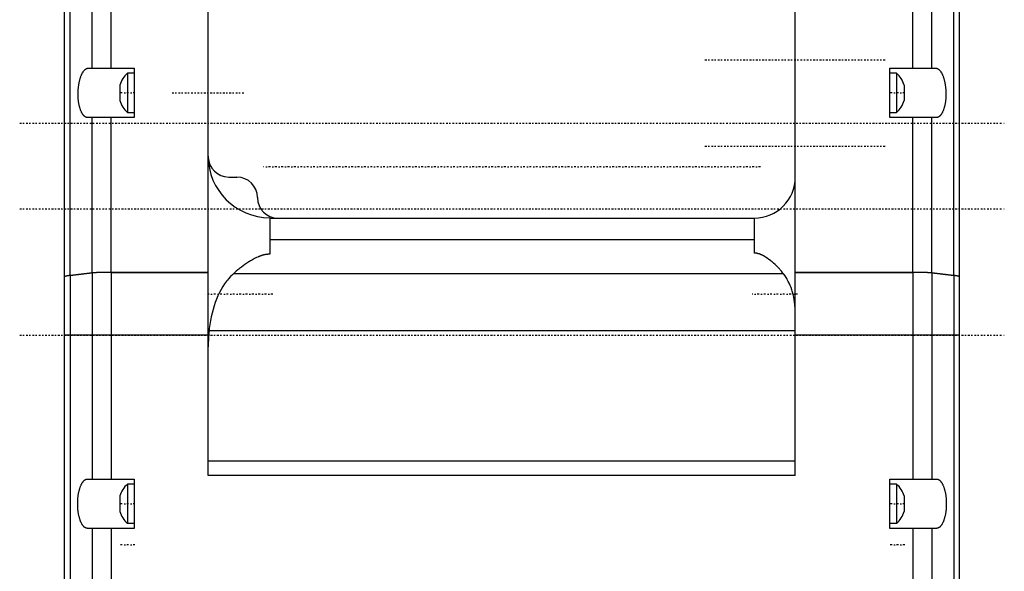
# Model space of a CAD drawing. Extents: x -128 to 128, y -5 to 816.
# Tile 4 of 11: x -120 to 120, y 446 to 580. Entities that reach past the tile are written whole.
import ezdxf

# ---------------------------------------------------------------- set-up
doc = ezdxf.new("R2010")
doc.units = 0
doc.linetypes.add('CENTER', pattern=[1.5, 0.45, -0.5, 0.05, -0.5])
doc.layers.add('AM_0', color=7, linetype='CONTINUOUS')
doc.layers.add('AM_7', color=7, linetype='CENTER')

msp = doc.modelspace()

# ---------------------------------------------------------------- linework, layer by layer
at = {"layer": 'AM_0', "color": 7, "linetype": 'CONTINUOUS'}
for p, q in [((-107.57, 517.55), (-107.57, 680.02)), ((107.57, 517.55), (107.57, 680.02)), ((-109, 289.9), (-109, 672.6)), ((109, 289.9), (109, 672.6)), ((-102.24, 568), (-102.24, 634)), ((-97.6, 568), (-97.6, 634)), ((97.6, 568), (97.6, 634)), ((102.24, 568), (102.24, 634)), ((69, 468.9), (69, 601.14)), ((-74, 468.9), (-74, 590.96)), ((-103.17, 568), (-92, 568)), ((-92, 566.75), (-93.65, 566.75)), ((-93.65, 566.75), (-93.65, 557.25)), ((-92, 568), (-92, 556)), ((92, 556), (92, 568)), ((92, 568), (103.17, 568)), ((93.65, 566.75), (92, 566.75)), ((93.65, 566.75), (93.65, 557.25)), ((-95.5, 563.88), (-95.5, 560.12)), ((95.5, 563.88), (95.5, 560.12)), ((-93.65, 557.25), (-92, 557.25)), ((92, 557.25), (93.65, 557.25)), ((-92, 556), (-103.39, 556)), ((-102.24, 518.16), (-102.24, 556)), ((-97.6, 518.3), (-97.6, 556)), ((103.39, 556), (92, 556)), ((97.6, 518.3), (97.6, 556)), ((102.24, 518.16), (102.24, 556)), ((-69, 541.5), (-67, 541.5)), ((-59, 531.6), (-59, 522.72)), ((-59, 531.5), (59, 531.5)), ((59, 531.5), (59, 522.99)), ((-59, 526.33), (59, 526.33)), ((-107.57, 517.55), (-102.24, 518.16)), ((-102.24, 518.15), (-107.57, 517.54)), ((-102.24, 518.15), (-102.24, 468)), ((-97.6, 518.3), (-74, 518.3)), ((-97.6, 518.3), (-97.6, 468)), ((-74, 518.3), (-97.6, 518.3)), ((-67.76, 518.04), (66.07, 518.04)), ((69, 518.3), (97.6, 518.3)), ((97.6, 518.3), (69, 518.3)), ((97.6, 518.3), (97.6, 468)), ((102.24, 518.16), (107.57, 517.55)), ((102.24, 518.15), (102.24, 468)), ((107.57, 517.54), (102.24, 518.15)), ((-107.57, 517.54), (-107.57, 347.68)), ((107.57, 517.54), (107.57, 347.68)), ((-73.77, 504.16), (69, 504.16)), ((-74, 503), (-109, 503)), ((109, 503), (69, 503)), ((-74, 472.41), (69, 472.41)), ((-103.38, 468), (-92, 468)), ((-92, 468), (-92, 456)), ((69, 468.9), (-74, 468.9)), ((92, 468), (103.38, 468)), ((92, 456), (92, 468)), ((-92, 466.75), (-93.65, 466.75)), ((-93.65, 466.75), (-93.65, 457.25)), ((93.65, 466.75), (92, 466.75)), ((93.65, 466.75), (93.65, 457.25)), ((-95.5, 463.88), (-95.5, 460.12)), ((95.5, 463.88), (95.5, 460.12)), ((-92, 456), (-103.38, 456)), ((-102.24, 456), (-102.24, 360.7)), ((-97.6, 456), (-97.6, 360.7)), ((-93.65, 457.25), (-92, 457.25)), ((92, 457.25), (93.65, 457.25)), ((103.38, 456), (92, 456)), ((97.6, 456), (97.6, 360.7)), ((102.24, 456), (102.24, 360.7))]:
    msp.add_line(p, q, dxfattribs=at)
for points in [[(-97.6, 518.3), (-98.59, 518.3), (-99.53, 518.28), (-100.4, 518.26), (-101.16, 518.23), (-101.79, 518.2), (-102.24, 518.16)], [(102.24, 518.16), (101.79, 518.2), (101.16, 518.23), (100.4, 518.26), (99.53, 518.28), (98.59, 518.3), (97.6, 518.3)], [(-107.57, 517.55), (-108.64, 517.38), (-109, 517.21)], [(109, 517.21), (108.64, 517.38), (107.57, 517.55)]]:
    msp.add_lwpolyline(points, dxfattribs=at)
for points in [[(-103.39, 556, 0), (-103.43, 556, 0), (-103.5, 556.01, 0), (-103.56, 556.02, 0), (-103.6, 556.02, 0), (-103.63, 556.03, 0), (-103.7, 556.05, 0), (-103.77, 556.08, 0), (-103.84, 556.11, 0), (-103.91, 556.14, 0), (-103.97, 556.18, 0), (-104.01, 556.2, 0), (-104.04, 556.23, 0), (-104.11, 556.28, 0), (-104.17, 556.33, 0), (-104.24, 556.39, 0), (-104.3, 556.46, 0), (-104.36, 556.53, 0), (-104.39, 556.56, 0), (-104.42, 556.6, 0), (-104.48, 556.68, 0), (-104.54, 556.76, 0), (-104.57, 556.8, 0), (-104.6, 556.85, 0), (-104.66, 556.94, 0), (-104.72, 557.04, 0), (-104.75, 557.09, 0), (-104.77, 557.14, 0), (-104.83, 557.24, 0), (-104.88, 557.35, 0), (-104.93, 557.46, 0), (-104.98, 557.58, 0), (-105.03, 557.7, 0), (-105.05, 557.76, 0), (-105.08, 557.82, 0), (-105.12, 557.95, 0), (-105.17, 558.08, 0), (-105.21, 558.21, 0), (-105.25, 558.35, 0), (-105.29, 558.49, 0), (-105.31, 558.56, 0), (-105.33, 558.63, 0), (-105.36, 558.78, 0), (-105.39, 558.92, 0), (-105.43, 559.08, 0), (-105.46, 559.23, 0), (-105.49, 559.39, 0), (-105.5, 559.46, 0), (-105.51, 559.54, 0), (-105.54, 559.7, 0), (-105.56, 559.87, 0), (-105.58, 560.03, 0), (-105.6, 560.2, 0), (-105.62, 560.36, 0), (-105.62, 560.45, 0), (-105.63, 560.53, 0), (-105.64, 560.7, 0), (-105.65, 560.87, 0), (-105.66, 561.04, 0), (-105.67, 561.22, 0), (-105.68, 561.39, 0), (-105.68, 561.48, 0), (-105.68, 561.56, 0), (-105.68, 561.74, 0), (-105.68, 561.91, 0), (-105.68, 562, 0), (-105.68, 562.09, 0), (-105.67, 562.26, 0), (-105.66, 562.44, 0), (-105.66, 562.52, 0), (-105.65, 562.61, 0), (-105.64, 562.78, 0), (-105.63, 562.96, 0), (-105.61, 563.13, 0), (-105.6, 563.3, 0), (-105.58, 563.47, 0), (-105.57, 563.55, 0), (-105.56, 563.64, 0), (-105.53, 563.8, 0), (-105.51, 563.97, 0), (-105.48, 564.13, 0), (-105.45, 564.3, 0), (-105.42, 564.46, 0), (-105.41, 564.54, 0), (-105.39, 564.61, 0), (-105.36, 564.77, 0), (-105.32, 564.92, 0), (-105.28, 565.08, 0), (-105.24, 565.22, 0), (-105.2, 565.37, 0), (-105.18, 565.44, 0), (-105.16, 565.51, 0), (-105.12, 565.65, 0), (-105.07, 565.79, 0), (-105.02, 565.92, 0), (-104.97, 566.05, 0), (-104.92, 566.18, 0), (-104.9, 566.24, 0), (-104.87, 566.3, 0), (-104.82, 566.42, 0), (-104.76, 566.54, 0), (-104.71, 566.65, 0), (-104.65, 566.76, 0), (-104.6, 566.86, 0), (-104.57, 566.91, 0), (-104.54, 566.96, 0), (-104.48, 567.06, 0), (-104.42, 567.15, 0), (-104.38, 567.2, 0), (-104.35, 567.24, 0), (-104.29, 567.32, 0), (-104.23, 567.4, 0), (-104.19, 567.44, 0), (-104.16, 567.47, 0), (-104.1, 567.54, 0), (-104.03, 567.61, 0), (-103.96, 567.67, 0), (-103.9, 567.72, 0), (-103.83, 567.77, 0), (-103.8, 567.8, 0), (-103.76, 567.82, 0), (-103.69, 567.86, 0), (-103.62, 567.89, 0), (-103.55, 567.92, 0), (-103.49, 567.95, 0), (-103.42, 567.97, 0), (-103.38, 567.98, 0), (-103.35, 567.98, 0), (-103.28, 567.99, 0), (-103.21, 568, 0), (-103.17, 568, 0)], [(103.17, 568, 0), (103.21, 568, 0), (103.28, 567.99, 0), (103.35, 567.98, 0), (103.38, 567.98, 0), (103.42, 567.97, 0), (103.49, 567.95, 0), (103.55, 567.92, 0), (103.62, 567.89, 0), (103.69, 567.86, 0), (103.76, 567.82, 0), (103.8, 567.8, 0), (103.83, 567.77, 0), (103.9, 567.72, 0), (103.96, 567.67, 0), (104.03, 567.61, 0), (104.1, 567.54, 0), (104.16, 567.47, 0), (104.19, 567.44, 0), (104.23, 567.4, 0), (104.29, 567.32, 0), (104.35, 567.24, 0), (104.38, 567.2, 0), (104.42, 567.15, 0), (104.48, 567.06, 0), (104.54, 566.96, 0), (104.57, 566.91, 0), (104.6, 566.86, 0), (104.65, 566.76, 0), (104.71, 566.65, 0), (104.76, 566.54, 0), (104.82, 566.42, 0), (104.87, 566.3, 0), (104.9, 566.24, 0), (104.92, 566.18, 0), (104.97, 566.05, 0), (105.02, 565.92, 0), (105.07, 565.79, 0), (105.12, 565.65, 0), (105.16, 565.51, 0), (105.18, 565.44, 0), (105.2, 565.37, 0), (105.24, 565.22, 0), (105.28, 565.08, 0), (105.32, 564.92, 0), (105.36, 564.77, 0), (105.39, 564.61, 0), (105.41, 564.54, 0), (105.42, 564.46, 0), (105.45, 564.3, 0), (105.48, 564.13, 0), (105.51, 563.97, 0), (105.53, 563.8, 0), (105.56, 563.64, 0), (105.57, 563.55, 0), (105.58, 563.47, 0), (105.6, 563.3, 0), (105.61, 563.13, 0), (105.63, 562.96, 0), (105.64, 562.78, 0), (105.65, 562.61, 0), (105.66, 562.52, 0), (105.66, 562.44, 0), (105.67, 562.26, 0), (105.68, 562.09, 0), (105.68, 562, 0), (105.68, 561.91, 0), (105.68, 561.74, 0), (105.68, 561.56, 0), (105.68, 561.48, 0), (105.68, 561.39, 0), (105.67, 561.22, 0), (105.66, 561.04, 0), (105.65, 560.87, 0), (105.64, 560.7, 0), (105.63, 560.53, 0), (105.62, 560.45, 0), (105.62, 560.36, 0), (105.6, 560.2, 0), (105.58, 560.03, 0), (105.56, 559.87, 0), (105.54, 559.7, 0), (105.51, 559.54, 0), (105.5, 559.46, 0), (105.49, 559.39, 0), (105.46, 559.23, 0), (105.43, 559.08, 0), (105.39, 558.92, 0), (105.36, 558.78, 0), (105.33, 558.63, 0), (105.31, 558.56, 0), (105.29, 558.49, 0), (105.25, 558.35, 0), (105.21, 558.21, 0), (105.17, 558.08, 0), (105.12, 557.95, 0), (105.08, 557.82, 0), (105.05, 557.76, 0), (105.03, 557.7, 0), (104.98, 557.58, 0), (104.93, 557.46, 0), (104.88, 557.35, 0), (104.83, 557.24, 0), (104.77, 557.14, 0), (104.75, 557.09, 0), (104.72, 557.04, 0), (104.66, 556.94, 0), (104.6, 556.85, 0), (104.57, 556.8, 0), (104.54, 556.76, 0), (104.48, 556.68, 0), (104.42, 556.6, 0), (104.39, 556.56, 0), (104.36, 556.53, 0), (104.3, 556.46, 0), (104.24, 556.39, 0), (104.17, 556.33, 0), (104.11, 556.28, 0), (104.04, 556.23, 0), (104.01, 556.2, 0), (103.97, 556.18, 0), (103.91, 556.14, 0), (103.84, 556.11, 0), (103.77, 556.08, 0), (103.7, 556.05, 0), (103.63, 556.03, 0), (103.6, 556.02, 0), (103.56, 556.02, 0), (103.5, 556.01, 0), (103.43, 556, 0), (103.39, 556, 0)], [(66.07, 518.04, 0), (65.92, 518.22, 0), (65.64, 518.56, 0), (65.35, 518.89, 0), (65.21, 519.05, 0), (65.06, 519.21, 0), (64.75, 519.54, 0), (64.42, 519.87, 0), (64.07, 520.2, 0), (63.71, 520.53, 0), (63.34, 520.85, 0), (63.15, 521.01, 0), (62.96, 521.16, 0), (62.57, 521.47, 0), (62.18, 521.75, 0), (61.77, 522.02, 0), (61.53, 522.17, 0), (61.46, 522.21, 0), (61.39, 522.25, 0), (61.35, 522.27, 0), (61.31, 522.3, 0), (61.24, 522.34, 0), (61.16, 522.38, 0), (61.08, 522.42, 0), (61, 522.46, 0), (60.92, 522.5, 0), (60.88, 522.52, 0), (60.84, 522.54, 0), (60.75, 522.58, 0), (60.67, 522.61, 0), (60.63, 522.63, 0), (60.59, 522.65, 0), (60.5, 522.68, 0), (60.42, 522.72, 0), (60.38, 522.73, 0), (60.33, 522.75, 0), (60.25, 522.78, 0), (60.17, 522.8, 0), (60.08, 522.83, 0), (59.99, 522.85, 0), (59.9, 522.88, 0), (59.86, 522.89, 0), (59.81, 522.9, 0), (59.72, 522.92, 0), (59.62, 522.94, 0), (59.53, 522.95, 0), (59.43, 522.97, 0), (59.33, 522.98, 0), (59.28, 522.98, 0), (59.23, 522.98, 0), (59.14, 522.99, 0), (59.05, 522.99, 0), (59, 522.99, 0)], [(-59, 522.72, 0), (-59.05, 522.72, 0), (-59.15, 522.72, 0), (-59.25, 522.71, 0), (-59.3, 522.71, 0), (-59.36, 522.71, 0), (-59.46, 522.7, 0), (-59.57, 522.69, 0), (-59.67, 522.68, 0), (-59.78, 522.67, 0), (-59.88, 522.65, 0), (-59.94, 522.64, 0), (-59.99, 522.63, 0), (-60.09, 522.62, 0), (-60.2, 522.6, 0), (-60.3, 522.57, 0), (-60.4, 522.55, 0), (-60.5, 522.53, 0), (-60.55, 522.52, 0), (-60.6, 522.5, 0), (-60.69, 522.48, 0), (-60.78, 522.45, 0), (-60.83, 522.44, 0), (-60.88, 522.42, 0), (-60.97, 522.39, 0), (-61.06, 522.36, 0), (-61.11, 522.35, 0), (-61.15, 522.33, 0), (-61.24, 522.3, 0), (-61.34, 522.27, 0), (-61.43, 522.23, 0), (-61.52, 522.2, 0), (-61.62, 522.16, 0), (-61.66, 522.14, 0), (-61.71, 522.12, 0), (-61.8, 522.08, 0), (-61.89, 522.04, 0), (-62.21, 521.9, 0), (-62.73, 521.64, 0), (-63.21, 521.38, 0), (-63.67, 521.12, 0), (-63.9, 520.98, 0), (-64.12, 520.83, 0), (-64.58, 520.53, 0), (-65.03, 520.22, 0), (-65.48, 519.9, 0), (-65.92, 519.57, 0), (-66.35, 519.24, 0), (-66.56, 519.07, 0), (-66.76, 518.9, 0), (-67.17, 518.56, 0), (-67.57, 518.21, 0), (-67.76, 518.04, 0)], [(-97.6, 518.3, 0), (-97.76, 518.3, 0), (-98.09, 518.3, 0), (-98.42, 518.29, 0), (-98.59, 518.29, 0), (-98.75, 518.29, 0), (-99.08, 518.29, 0), (-99.39, 518.28, 0), (-99.68, 518.28, 0), (-99.97, 518.27, 0), (-100.26, 518.26, 0), (-100.41, 518.26, 0), (-100.54, 518.25, 0), (-100.81, 518.24, 0), (-101.05, 518.23, 0), (-101.27, 518.22, 0), (-101.49, 518.21, 0), (-101.69, 518.2, 0), (-101.79, 518.19, 0), (-101.88, 518.19, 0), (-102.04, 518.17, 0), (-102.18, 518.16, 0), (-102.24, 518.15, 0)], [(-67.76, 518.04, 0), (-68.02, 517.8, 0), (-68.54, 517.28, 0), (-69.04, 516.73, 0), (-69.28, 516.44, 0), (-69.52, 516.14, 0), (-69.98, 515.51, 0), (-70.42, 514.85, 0), (-70.84, 514.14, 0), (-71.24, 513.4, 0), (-71.61, 512.62, 0), (-71.79, 512.22, 0), (-71.96, 511.82, 0), (-72.27, 510.99, 0), (-72.56, 510.14, 0), (-72.82, 509.27, 0), (-73.05, 508.38, 0), (-73.26, 507.47, 0), (-73.35, 507.01, 0), (-73.44, 506.55, 0), (-73.59, 505.6, 0), (-73.72, 504.65, 0), (-73.77, 504.16, 0)], [(69, 508.15, 0), (69, 508.48, 0), (68.98, 509.14, 0), (68.94, 509.79, 0), (68.92, 510.11, 0), (68.89, 510.43, 0), (68.81, 511.06, 0), (68.72, 511.68, 0), (68.6, 512.29, 0), (68.47, 512.89, 0), (68.32, 513.47, 0), (68.24, 513.76, 0), (68.15, 514.04, 0), (67.96, 514.6, 0), (67.75, 515.13, 0), (67.53, 515.64, 0), (67.3, 516.12, 0), (67.05, 516.59, 0), (66.92, 516.81, 0), (66.78, 517.03, 0), (66.5, 517.45, 0), (66.21, 517.85, 0), (66.07, 518.04, 0)], [(102.24, 518.15, 0), (102.18, 518.16, 0), (102.04, 518.17, 0), (101.88, 518.19, 0), (101.79, 518.19, 0), (101.69, 518.2, 0), (101.49, 518.21, 0), (101.27, 518.22, 0), (101.05, 518.23, 0), (100.81, 518.24, 0), (100.54, 518.25, 0), (100.41, 518.26, 0), (100.26, 518.26, 0), (99.97, 518.27, 0), (99.68, 518.28, 0), (99.39, 518.28, 0), (99.08, 518.29, 0), (98.75, 518.29, 0), (98.59, 518.29, 0), (98.42, 518.29, 0), (98.09, 518.3, 0), (97.76, 518.3, 0), (97.6, 518.3, 0)], [(-107.57, 517.54, 0), (-107.65, 517.53, 0), (-107.79, 517.52, 0), (-107.93, 517.5, 0), (-107.99, 517.49, 0), (-108.06, 517.48, 0), (-108.18, 517.46, 0), (-108.3, 517.44, 0), (-108.41, 517.42, 0), (-108.51, 517.41, 0), (-108.6, 517.39, 0), (-108.64, 517.38, 0), (-108.68, 517.37, 0), (-108.75, 517.35, 0), (-108.82, 517.33, 0), (-108.87, 517.31, 0), (-108.91, 517.29, 0), (-108.95, 517.27, 0), (-108.96, 517.26, 0), (-108.97, 517.25, 0), (-108.99, 517.23, 0), (-109, 517.21, 0), (-109, 517.2, 0)], [(109, 517.2, 0), (109, 517.21, 0), (108.99, 517.23, 0), (108.97, 517.25, 0), (108.96, 517.26, 0), (108.95, 517.27, 0), (108.91, 517.29, 0), (108.87, 517.31, 0), (108.82, 517.33, 0), (108.75, 517.35, 0), (108.68, 517.37, 0), (108.64, 517.38, 0), (108.6, 517.39, 0), (108.51, 517.41, 0), (108.41, 517.42, 0), (108.3, 517.44, 0), (108.18, 517.46, 0), (108.06, 517.48, 0), (107.99, 517.49, 0), (107.93, 517.5, 0), (107.79, 517.52, 0), (107.65, 517.53, 0), (107.57, 517.54, 0)], [(-73.77, 504.16, 0), (-73.84, 503.47, 0), (-73.94, 502.12, 0), (-73.99, 500.83, 0), (-74, 500.18, 0)], [(-103.38, 456, 0), (-103.42, 456, 0), (-103.49, 456.01, 0), (-103.56, 456.02, 0), (-103.59, 456.02, 0), (-103.63, 456.03, 0), (-103.7, 456.05, 0), (-103.77, 456.08, 0), (-103.83, 456.11, 0), (-103.9, 456.14, 0), (-103.97, 456.18, 0), (-104, 456.2, 0), (-104.04, 456.23, 0), (-104.11, 456.28, 0), (-104.17, 456.33, 0), (-104.24, 456.39, 0), (-104.3, 456.46, 0), (-104.37, 456.53, 0), (-104.4, 456.56, 0), (-104.43, 456.6, 0), (-104.49, 456.68, 0), (-104.55, 456.76, 0), (-104.58, 456.8, 0), (-104.61, 456.85, 0), (-104.67, 456.94, 0), (-104.73, 457.04, 0), (-104.76, 457.09, 0), (-104.79, 457.14, 0), (-104.84, 457.24, 0), (-104.9, 457.35, 0), (-104.95, 457.46, 0), (-105, 457.58, 0), (-105.05, 457.7, 0), (-105.08, 457.76, 0), (-105.1, 457.82, 0), (-105.15, 457.95, 0), (-105.2, 458.08, 0), (-105.24, 458.21, 0), (-105.29, 458.35, 0), (-105.33, 458.49, 0), (-105.35, 458.56, 0), (-105.37, 458.63, 0), (-105.41, 458.78, 0), (-105.44, 458.92, 0), (-105.48, 459.08, 0), (-105.51, 459.23, 0), (-105.54, 459.39, 0), (-105.56, 459.46, 0), (-105.57, 459.54, 0), (-105.6, 459.7, 0), (-105.63, 459.87, 0), (-105.65, 460.03, 0), (-105.67, 460.2, 0), (-105.69, 460.36, 0), (-105.7, 460.45, 0), (-105.71, 460.53, 0), (-105.73, 460.7, 0), (-105.74, 460.87, 0), (-105.75, 461.04, 0), (-105.76, 461.22, 0), (-105.77, 461.39, 0), (-105.77, 461.48, 0), (-105.78, 461.56, 0), (-105.78, 461.74, 0), (-105.78, 461.91, 0), (-105.78, 462, 0), (-105.78, 462.09, 0), (-105.78, 462.26, 0), (-105.78, 462.44, 0), (-105.77, 462.52, 0), (-105.77, 462.61, 0), (-105.76, 462.78, 0), (-105.75, 462.96, 0), (-105.74, 463.13, 0), (-105.73, 463.3, 0), (-105.71, 463.47, 0), (-105.7, 463.55, 0), (-105.69, 463.64, 0), (-105.67, 463.8, 0), (-105.65, 463.97, 0), (-105.63, 464.13, 0), (-105.6, 464.3, 0), (-105.57, 464.46, 0), (-105.56, 464.54, 0), (-105.54, 464.61, 0), (-105.51, 464.77, 0), (-105.48, 464.92, 0), (-105.44, 465.08, 0), (-105.41, 465.22, 0), (-105.37, 465.37, 0), (-105.35, 465.44, 0), (-105.33, 465.51, 0), (-105.29, 465.65, 0), (-105.24, 465.79, 0), (-105.2, 465.92, 0), (-105.15, 466.05, 0), (-105.1, 466.18, 0), (-105.08, 466.24, 0), (-105.05, 466.3, 0), (-105, 466.42, 0), (-104.95, 466.54, 0), (-104.9, 466.65, 0), (-104.84, 466.76, 0), (-104.79, 466.86, 0), (-104.76, 466.91, 0), (-104.73, 466.96, 0), (-104.67, 467.06, 0), (-104.61, 467.15, 0), (-104.58, 467.2, 0), (-104.55, 467.24, 0), (-104.49, 467.32, 0), (-104.43, 467.4, 0), (-104.4, 467.44, 0), (-104.37, 467.47, 0), (-104.3, 467.54, 0), (-104.24, 467.61, 0), (-104.17, 467.67, 0), (-104.11, 467.72, 0), (-104.04, 467.77, 0), (-104, 467.8, 0), (-103.97, 467.82, 0), (-103.9, 467.86, 0), (-103.83, 467.89, 0), (-103.77, 467.92, 0), (-103.7, 467.95, 0), (-103.63, 467.97, 0), (-103.59, 467.98, 0), (-103.56, 467.98, 0), (-103.49, 467.99, 0), (-103.42, 468, 0), (-103.38, 468, 0)], [(103.38, 468, 0), (103.42, 468, 0), (103.49, 467.99, 0), (103.56, 467.98, 0), (103.59, 467.98, 0), (103.63, 467.97, 0), (103.7, 467.95, 0), (103.77, 467.92, 0), (103.83, 467.89, 0), (103.9, 467.86, 0), (103.97, 467.82, 0), (104, 467.8, 0), (104.04, 467.77, 0), (104.11, 467.72, 0), (104.17, 467.67, 0), (104.24, 467.61, 0), (104.3, 467.54, 0), (104.37, 467.47, 0), (104.4, 467.44, 0), (104.43, 467.4, 0), (104.49, 467.32, 0), (104.55, 467.24, 0), (104.58, 467.2, 0), (104.61, 467.15, 0), (104.67, 467.06, 0), (104.73, 466.96, 0), (104.76, 466.91, 0), (104.79, 466.86, 0), (104.84, 466.76, 0), (104.9, 466.65, 0), (104.95, 466.54, 0), (105, 466.42, 0), (105.05, 466.3, 0), (105.08, 466.24, 0), (105.1, 466.18, 0), (105.15, 466.05, 0), (105.2, 465.92, 0), (105.24, 465.79, 0), (105.29, 465.65, 0), (105.33, 465.51, 0), (105.35, 465.44, 0), (105.37, 465.37, 0), (105.41, 465.22, 0), (105.44, 465.08, 0), (105.48, 464.92, 0), (105.51, 464.77, 0), (105.54, 464.61, 0), (105.56, 464.54, 0), (105.57, 464.46, 0), (105.6, 464.3, 0), (105.63, 464.13, 0), (105.65, 463.97, 0), (105.67, 463.8, 0), (105.69, 463.64, 0), (105.7, 463.55, 0), (105.71, 463.47, 0), (105.73, 463.3, 0), (105.74, 463.13, 0), (105.75, 462.96, 0), (105.76, 462.78, 0), (105.77, 462.61, 0), (105.77, 462.52, 0), (105.78, 462.44, 0), (105.78, 462.26, 0), (105.78, 462.09, 0), (105.78, 462, 0), (105.78, 461.91, 0), (105.78, 461.74, 0), (105.78, 461.56, 0), (105.77, 461.48, 0), (105.77, 461.39, 0), (105.76, 461.22, 0), (105.75, 461.04, 0), (105.74, 460.87, 0), (105.73, 460.7, 0), (105.71, 460.53, 0), (105.7, 460.45, 0), (105.69, 460.36, 0), (105.67, 460.2, 0), (105.65, 460.03, 0), (105.63, 459.87, 0), (105.6, 459.7, 0), (105.57, 459.54, 0), (105.56, 459.46, 0), (105.54, 459.39, 0), (105.51, 459.23, 0), (105.48, 459.08, 0), (105.44, 458.92, 0), (105.41, 458.78, 0), (105.37, 458.63, 0), (105.35, 458.56, 0), (105.33, 458.49, 0), (105.29, 458.35, 0), (105.24, 458.21, 0), (105.2, 458.08, 0), (105.15, 457.95, 0), (105.1, 457.82, 0), (105.08, 457.76, 0), (105.05, 457.7, 0), (105, 457.58, 0), (104.95, 457.46, 0), (104.9, 457.35, 0), (104.84, 457.24, 0), (104.79, 457.14, 0), (104.76, 457.09, 0), (104.73, 457.04, 0), (104.67, 456.94, 0), (104.61, 456.85, 0), (104.58, 456.8, 0), (104.55, 456.76, 0), (104.49, 456.68, 0), (104.43, 456.6, 0), (104.4, 456.56, 0), (104.37, 456.53, 0), (104.3, 456.46, 0), (104.24, 456.39, 0), (104.17, 456.33, 0), (104.11, 456.28, 0), (104.04, 456.23, 0), (104, 456.2, 0), (103.97, 456.18, 0), (103.9, 456.14, 0), (103.83, 456.11, 0), (103.77, 456.08, 0), (103.7, 456.05, 0), (103.63, 456.03, 0), (103.59, 456.02, 0), (103.56, 456.02, 0), (103.49, 456.01, 0), (103.42, 456, 0), (103.38, 456, 0)]]:
    msp.add_polyline3d(points, dxfattribs=at)
for centre, radius, start, end in [((-89.96, 562.34), 5.75, 129.8595, 164.4339), ((89.96, 562.34), 5.75, 15.5661, 50.1405), ((-89.96, 561.66), 5.75, 195.5661, 230.1405), ((89.96, 561.66), 5.75, 309.8595, 344.4339), ((-59, 546.6), 15, 180, 270), ((-69, 546.5), 5, 181.5653, 270), ((-67, 536.5), 5, 0, 90), ((59, 541.5), 10, 270, 0), ((-57, 536.5), 5, 180, 270), ((-89.96, 462.34), 5.75, 129.8595, 164.4339), ((89.96, 462.34), 5.75, 15.5661, 50.1405), ((-89.96, 461.66), 5.75, 195.5661, 230.1405), ((89.96, 461.66), 5.75, 309.8595, 344.4339)]:
    msp.add_arc(centre, radius, start, end, dxfattribs=at)
at = {"layer": 'AM_7', "color": 4, "linetype": 'CENTER'}
for p, q in [((47, 570), (91, 570)), ((-91.83, 562), (-95.68, 562)), ((-82.8, 562), (-65.2, 562)), ((95.67, 562), (91.82, 562)), ((-119.9, 554.6), (119.9, 554.6)), ((47, 549), (91, 549)), ((60.5, 544), (-60.5, 544)), ((-119.9, 533.73), (119.9, 533.73)), ((-58.25, 513), (-74.75, 513)), ((69.5, 513), (58.5, 513)), ((-119.9, 503.01), (119.9, 503.01)), ((-91.83, 462), (-95.68, 462)), ((95.67, 462), (91.82, 462)), ((-91.83, 452), (-95.68, 452)), ((95.67, 452), (91.82, 452))]:
    msp.add_line(p, q, dxfattribs=at)

doc.saveas('drawing.dxf')
